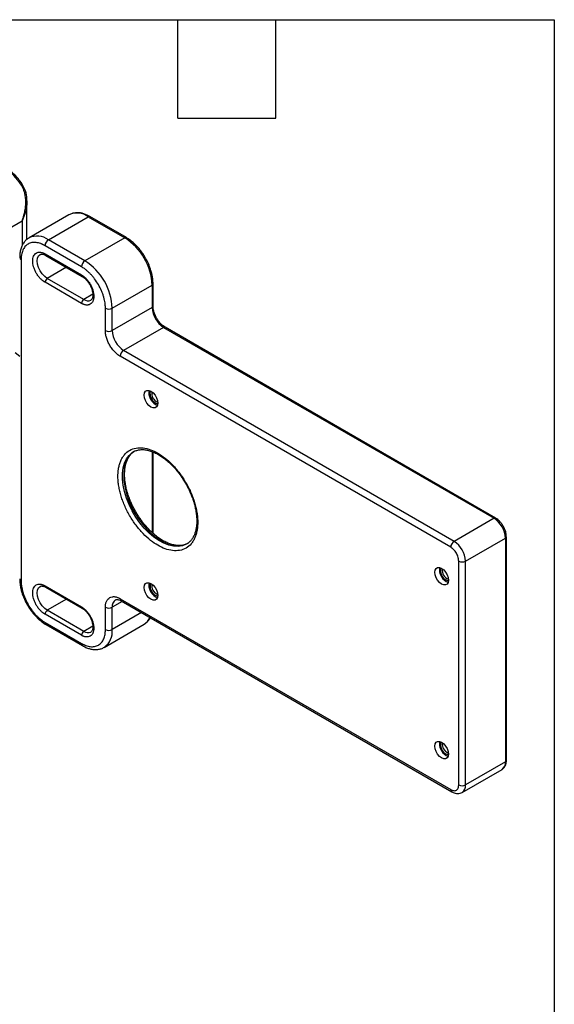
# Model space of a CAD drawing. Header units: millimetres. Extents: x 32 to 1365, y 32 to 1048.
# Tile 10 of 10: x 1158 to 1365, y 666 to 1048. Entities that reach past the tile are written whole.
import ezdxf

# ---------------------------------------------------------------- set-up
doc = ezdxf.new("R2010")
doc.units = ezdxf.units.MM
doc.header["$LTSCALE"] = 5
doc.layers.add('TEXT', color=140, linetype='Continuous', lineweight=25)

msp = doc.modelspace()

# ---------------------------------------------------------------- linework, layer by layer
for p, q in [((1160.723, 962.601), (1160.723, 977.452)), ((1146.96, 962.977), (1158.893, 969.865)), ((1158.893, 969.865), (1158.893, 960.236)), ((1177.026, 972.14), (1161.558, 963.211)), ((1169.057, 962.468), (1184.525, 971.398)), ((1184.525, 971.398), (1198.667, 963.234)), ((1199.292, 963.296), (1185.15, 971.46)), ((1183.199, 954.304), (1169.057, 962.468)), ((1198.667, 963.234), (1183.199, 954.304)), ((1181.874, 952.008), (1167.731, 960.172)), ((1158.451, 954.813), (1158.451, 830.29)), ((1167.731, 957.008), (1181.874, 948.844)), ((1167.99, 956.436), (1182.133, 948.271)), ((1176.029, 951.795), (1168.615, 947.515)), ((1182.757, 939.351), (1168.615, 947.515)), ((1181.874, 937.82), (1167.731, 945.985)), ((1193.806, 935.933), (1209.274, 944.863)), ((1209.274, 944.863), (1209.274, 936.187)), ((1209.64, 936.697), (1209.64, 945.373)), ((1186.263, 941.375), (1182.757, 939.351)), ((1191.154, 927.257), (1191.154, 935.933)), ((1209.274, 936.187), (1193.806, 927.257)), ((1193.806, 927.257), (1193.806, 935.933)), ((1213.693, 928.532), (1198.225, 919.603)), ((1213.693, 928.532), (1341.857, 854.545)), ((1342.481, 854.607), (1214.318, 928.594)), ((1326.389, 845.616), (1198.225, 919.603)), ((1158.009, 917.299), (1156.21, 918.645)), ((1325.063, 843.319), (1196.9, 917.306)), ((1210.6, 898.68), (1211.369, 898.367)), ((1202.056, 880.308), (1202.168, 880.372)), ((1209.274, 880.393), (1209.274, 849.043)), ((1209.64, 848.699), (1209.64, 880.238)), ((1341.857, 854.545), (1326.389, 845.616)), ((1346.642, 760.643), (1346.642, 847.401)), ((1330.808, 837.961), (1346.276, 846.89)), ((1346.276, 846.89), (1346.276, 760.133)), ((1328.156, 751.204), (1328.156, 837.961)), ((1330.808, 751.204), (1330.808, 837.961)), ((1167.731, 828.403), (1181.874, 820.239)), ((1323.295, 830.05), (1324.065, 829.738)), ((1167.99, 827.83), (1182.133, 819.666)), ((1210.6, 824.171), (1211.369, 823.858)), ((1176.029, 823.19), (1168.615, 818.91)), ((1197.677, 822.321), (1193.806, 820.086)), ((1196.9, 823.404), (1325.063, 749.417)), ((1197.288, 822.546), (1325.451, 748.559)), ((1181.874, 809.215), (1167.731, 817.379)), ((1182.757, 810.746), (1168.615, 818.91)), ((1191.154, 811.411), (1191.154, 820.086)), ((1193.806, 811.411), (1193.806, 820.086)), ((1205.191, 817.983), (1193.806, 811.411)), ((1167.731, 814.215), (1181.874, 806.051)), ((1168.12, 813.357), (1182.262, 805.193)), ((1186.263, 812.77), (1182.757, 810.746)), ((1190.699, 804.543), (1206.167, 813.472)), ((1323.295, 762.685), (1324.065, 762.373)), ((1346.276, 760.133), (1330.808, 751.204)), ((1329.513, 748.342), (1344.981, 757.272))]:
    msp.add_line(p, q)
at = {"flags": 128}
for points in [[(1168.615, 947.515), (1167.609, 948.25), (1166.671, 949.24), (1165.865, 950.418), (1165.247, 951.705), (1164.859, 953.013), (1164.726, 954.252), (1164.859, 955.337), (1165.247, 956.196), (1165.865, 956.77), (1165.88, 956.778)], [(1208.832, 897.659), (1208.013, 898.282), (1207.273, 899.144), (1206.687, 900.16), (1206.31, 901.231), (1206.18, 902.252), (1206.31, 903.123), (1206.687, 903.76), (1207.273, 904.098), (1208.013, 904.107), (1208.832, 903.783), (1209.651, 903.161), (1210.391, 902.299), (1210.977, 901.283), (1211.354, 900.212), (1211.484, 899.191), (1211.354, 898.319), (1210.977, 897.683), (1210.391, 897.344), (1209.651, 897.336), (1208.832, 897.659)], [(1222.661, 844.574), (1222.506, 844.487), (1221.019, 843.894), (1219.376, 843.631), (1217.609, 843.704), (1215.748, 844.112), (1213.827, 844.847), (1211.88, 845.896), (1209.942, 847.24), (1208.047, 848.856), (1206.229, 850.714), (1204.52, 852.781), (1202.952, 855.021), (1201.551, 857.394), (1200.344, 859.856), (1199.351, 862.365), (1198.59, 864.875), (1198.076, 867.342), (1197.816, 869.722), (1197.816, 871.972), (1198.076, 874.051), (1198.59, 875.924), (1199.351, 877.556), (1200.344, 878.919), (1201.551, 879.987), (1202.056, 880.308)], [(1202.398, 880.505), (1201.672, 880.004), (1200.517, 878.86), (1199.58, 877.427), (1198.88, 875.732), (1198.429, 873.804), (1198.234, 871.679), (1198.299, 869.393), (1198.623, 866.987), (1199.2, 864.505), (1200.02, 861.991), (1201.068, 859.49), (1202.326, 857.045), (1203.771, 854.702), (1205.377, 852.502), (1207.116, 850.483), (1208.956, 848.683), (1210.866, 847.133), (1212.81, 845.86)], [(1321.527, 829.029), (1320.708, 829.652), (1319.969, 830.514), (1319.382, 831.53), (1319.005, 832.601), (1318.876, 833.622), (1319.005, 834.494), (1319.382, 835.13), (1319.969, 835.469), (1320.708, 835.477), (1321.527, 835.154), (1322.347, 834.531), (1323.086, 833.669), (1323.672, 832.653), (1324.049, 831.582), (1324.179, 830.561), (1324.049, 829.689), (1323.672, 829.053), (1323.086, 828.715), (1322.347, 828.706), (1321.527, 829.029)], [(1168.615, 818.91), (1167.609, 819.644), (1166.671, 820.635), (1165.865, 821.813), (1165.247, 823.1), (1164.859, 824.408), (1164.726, 825.646), (1164.859, 826.732), (1165.247, 827.591), (1165.865, 828.164), (1165.88, 828.173)], [(1208.832, 823.15), (1208.013, 823.773), (1207.273, 824.635), (1206.687, 825.651), (1206.31, 826.722), (1206.18, 827.743), (1206.31, 828.614), (1206.687, 829.25), (1207.273, 829.589), (1208.013, 829.597), (1208.832, 829.274), (1209.651, 828.651), (1210.391, 827.79), (1210.977, 826.773), (1211.354, 825.702), (1211.484, 824.681), (1211.354, 823.81), (1210.977, 823.174), (1210.391, 822.835), (1209.651, 822.827), (1208.832, 823.15)], [(1324.166, 830.264), (1324.051, 830.278), (1323.295, 830.56)], [(1211.471, 824.385), (1211.356, 824.398), (1210.6, 824.681)], [(1321.527, 761.665), (1320.708, 762.288), (1319.969, 763.149), (1319.382, 764.166), (1319.005, 765.237), (1318.876, 766.258), (1319.005, 767.129), (1319.382, 767.765), (1319.969, 768.104), (1320.708, 768.112), (1321.527, 767.789), (1322.347, 767.166), (1323.086, 766.304), (1323.672, 765.288), (1324.049, 764.217), (1324.179, 763.196), (1324.049, 762.325), (1323.672, 761.689), (1323.086, 761.35), (1322.347, 761.342), (1321.527, 761.665)], [(1324.166, 762.9), (1324.051, 762.913), (1323.295, 763.196)]]:
    msp.add_lwpolyline(points, dxfattribs=at)
for centre, radius, start, end in [((1140.833, 972.452), 20.94, 32.10431, 58.34832), ((1159.271, 982.689), 1.134, 100.97927, 128.12668), ((1180.139, 965.343), 7.477, 54.08226, 114.60729), ((1184.891, 970.887), 0.629, 65.69288, 125.61758), ((1164.691, 956.568), 7.34, 53.4999, 115.71157), ((1170.61, 960.041), 2.882, 122.60548, 177.39452), ((1199.03, 962.758), 0.598, 63.65989, 127.29178), ((1186.41, 943.91), 22.884, 2.38686, 57.61314), ((1158.843, 955.675), 0.948, 186.59794, 245.54617), ((1168.344, 956.94), 0.616, 173.70115, 234.98667), ((1184.752, 951.877), 2.882, 122.60548, 177.39452), ((1170.942, 934.98), 22.884, 2.38686, 57.61314), ((1169.65, 945.897), 1.921, 122.60548, 177.39452), ((1182.465, 948.767), 0.596, 172.62845, 237.1077), ((1209.046, 945.412), 0.595, 292.58062, 357.54283), ((1183.793, 937.733), 1.921, 122.60548, 177.39452), ((1184.37, 941.6), 2.768, 234.35682, 293.92849), ((1192.48, 938.492), 2.882, 242.60967, 297.39033), ((1209.015, 936.759), 0.629, 294.37466, 354.3052), ((1218.869, 936.623), 9.605, 182.60548, 237.39452), ((1192.48, 929.816), 2.882, 242.60967, 297.39033), ((1203.401, 927.694), 9.605, 182.60548, 237.39452), ((1214.06, 928.021), 0.629, 65.69288, 125.61758), ((1199.778, 917.175), 2.882, 122.60548, 177.39452), ((1213.27, 903.233), 5.279, 170.59617, 239.60955), ((1212.493, 902.835), 4.072, 164.54366, 255.45096), ((1212.647, 902.924), 3.537, 169.56747, 250.42715), ((1342.219, 854.07), 0.598, 63.53169, 127.30455), ((1336.681, 846.454), 9.605, 2.60548, 57.39452), ((1346.045, 847.442), 0.598, 292.69739, 356.35973), ((1218.846, 854.292), 10.37, 234.39754, 294.58246), ((1327.941, 843.188), 2.882, 122.60548, 177.39452), ((1321.213, 837.524), 9.605, 2.60548, 57.39452), ((1329.482, 840.52), 2.882, 242.60967, 297.39033), ((1325.965, 834.604), 5.279, 170.59617, 239.60955), ((1325.314, 834.228), 4.186, 165.30086, 241.17103), ((1325.343, 834.294), 3.537, 169.56743, 250.4272), ((1158.84, 831.149), 0.943, 185.6948, 245.62534), ((1168.344, 828.335), 0.616, 173.70115, 234.98667), ((1213.27, 828.724), 5.279, 170.59617, 239.60955), ((1212.619, 828.349), 4.186, 165.30082, 241.17103), ((1212.647, 828.415), 3.537, 169.56743, 250.4272), ((1196.778, 820.465), 2.996, 123.95817, 187.26568), ((1197.792, 823.291), 0.899, 172.74417, 235.94365), ((1169.65, 817.292), 1.921, 122.60548, 177.39452), ((1182.465, 820.162), 0.596, 172.62845, 237.1077), ((1192.48, 822.645), 2.882, 242.60967, 297.39033), ((1168.623, 814.102), 0.899, 172.74417, 235.94365), ((1203.283, 818.3), 5.623, 300.85568, 336.94758), ((1183.793, 809.128), 1.921, 122.60548, 177.39452), ((1184.37, 812.995), 2.768, 234.35682, 293.92849), ((1186.152, 810.73), 7.684, 306.7492, 5.08293), ((1192.48, 813.969), 2.882, 242.60967, 297.39033), ((1182.813, 805.959), 0.944, 174.38488, 234.24164), ((1325.965, 767.239), 5.279, 170.59617, 239.60955), ((1325.314, 766.863), 4.186, 165.30083, 241.17103), ((1325.343, 766.929), 3.537, 169.56745, 250.42717), ((1343.213, 759.795), 3.081, 305.01333, 6.29885), ((1346.016, 760.706), 0.629, 294.37466, 354.3052), ((1326.004, 749.325), 0.946, 174.4235, 233.79997), ((1329.482, 753.762), 2.882, 242.60967, 297.39033), ((1327.746, 750.866), 3.081, 305.00594, 6.29952)]:
    msp.add_arc(centre, radius, start, end)
for points, knots in [([(1159.055, 983.802), (1158.84, 984.122), (1158.217, 985.045), (1157.078, 986.471), (1155.623, 987.985), (1154.071, 989.317), (1152.992, 989.996), (1152.447, 990.339)], [0, 0, 0, 0, 0.115867, 0.3348943, 0.5544782, 0.7747483, 1, 1, 1, 1]), ([(1158.893, 969.865), (1158.944, 970.004), (1159.041, 970.266), (1159.169, 970.642), (1159.278, 970.977), (1159.368, 971.268), (1159.509, 971.744), (1159.683, 972.393), (1159.949, 973.576), (1160.177, 975.017), (1160.297, 976.822), (1160.233, 978.566), (1160.013, 979.957), (1159.768, 980.913), (1159.58, 981.511), (1159.365, 982.077), (1159.125, 982.61), (1158.865, 983.112), (1158.668, 983.426), (1158.571, 983.581)], [0, 0, 0, 0, 0.0318499, 0.0603354, 0.0854563, 0.1072128, 0.1256047, 0.1915264, 0.2502236, 0.3829566, 0.4991186, 0.6306214, 0.7488801, 0.7944197, 0.8383819, 0.8808379, 0.9218664, 0.961555, 1, 1, 1, 1]), ([(1160.723, 977.451), (1160.676, 978.544), (1160.578, 980.779), (1159.57, 982.78), (1159.055, 983.802)], [0, 0, 0, 0, 0.48902603, 1, 1, 1, 1]), ([(1160.709, 977.535), (1160.712, 977.296), (1160.72, 976.787), (1160.654, 975.988), (1160.548, 975.123), (1160.381, 974.206), (1160.114, 973.093), (1159.663, 971.615), (1159.177, 970.511), (1158.893, 969.865)], [0, 0, 0, 0, 0.0908204, 0.1929656, 0.3025507, 0.4195951, 0.544115, 0.733432, 1, 1, 1, 1]), ([(1185.15, 971.45), (1184.779, 971.655), (1183.976, 972.099), (1182.73, 972.568), (1181.424, 972.885), (1180.125, 972.991), (1178.855, 972.86), (1177.784, 972.567), (1177.207, 972.211), (1176.989, 972.076)], [0, 0, 0, 0, 0.129406, 0.2798559, 0.4320013, 0.5859458, 0.7423084, 0.9027737, 1, 1, 1, 1]), ([(1161.514, 963.141), (1161.312, 963.029), (1160.676, 962.678), (1159.831, 961.813), (1159.007, 960.613), (1158.417, 959.253), (1158.052, 957.741), (1157.892, 956.5), (1157.917, 955.748), (1157.923, 955.568)], [0, 0, 0, 0, 0.08423648, 0.26425494, 0.43162769, 0.60234831, 0.77457526, 0.94597845, 1, 1, 1, 1]), ([(1206.626, 955.58), (1206.238, 956.214), (1205.694, 957.106), (1204.791, 958.334), (1203.986, 959.332), (1202.975, 960.425), (1201.876, 961.463), (1200.692, 962.398), (1199.821, 963.012), (1199.347, 963.258), (1199.292, 963.286)], [0, 0, 0, 0, 0.1952273, 0.2743611, 0.4049214, 0.5391698, 0.6818842, 0.8293692, 0.9802964, 1, 1, 1, 1]), ([(1167.731, 960.172), (1167.637, 960.226), (1167.448, 960.333), (1167.165, 960.48), (1166.884, 960.618), (1166.602, 960.746), (1166.322, 960.863), (1165.84, 961.047), (1165.163, 961.254), (1164.298, 961.412), (1163.455, 961.456), (1162.364, 961.35), (1161.122, 960.903), (1160.114, 960.051), (1159.477, 959.159), (1159.093, 958.407), (1158.798, 957.578), (1158.617, 956.795), (1158.514, 956.081), (1158.461, 955.461), (1158.454, 955.029), (1158.451, 954.813)], [0, 0, 0, 0, 0.0194535, 0.0388726, 0.0582753, 0.0776798, 0.0971043, 0.1165667, 0.1783143, 0.2400936, 0.3044154, 0.3687691, 0.5000067, 0.6312443, 0.6955661, 0.7599198, 0.8216673, 0.8834467, 0.9223148, 0.9611176, 1, 1, 1, 1]), ([(1167.731, 945.985), (1167.673, 946.019), (1167.557, 946.088), (1167.382, 946.2), (1167.209, 946.318), (1167.035, 946.444), (1166.768, 946.65), (1166.411, 946.953), (1165.966, 947.385), (1165.532, 947.863), (1164.971, 948.566), (1164.332, 949.533), (1163.712, 950.773), (1163.269, 952.016), (1163.014, 953.191), (1162.932, 954.267), (1163.014, 955.248), (1163.269, 956.128), (1163.712, 956.86), (1164.332, 957.384), (1164.971, 957.614), (1165.532, 957.668), (1165.966, 957.646), (1166.41, 957.564), (1166.806, 957.444), (1167.15, 957.306), (1167.44, 957.17), (1167.634, 957.062), (1167.731, 957.008)], [0, 0, 0, 0, 0.0116725, 0.0233241, 0.0349703, 0.0466268, 0.0583094, 0.0891899, 0.1201015, 0.1522697, 0.184469, 0.2501183, 0.3157675, 0.3800526, 0.4417717, 0.5000028, 0.5582339, 0.619953, 0.6842381, 0.7498873, 0.8155366, 0.8477048, 0.8799042, 0.9107847, 0.9416963, 0.961136, 0.9805464, 1, 1, 1, 1]), ([(1165.883, 956.757), (1165.927, 956.788), (1166.07, 956.887), (1166.397, 956.936), (1166.921, 956.888), (1167.465, 956.723), (1167.843, 956.506), (1167.994, 956.419)], [0, 0, 0, 0, 0.11891654, 0.38056534, 0.61527089, 0.8468736, 1, 1, 1, 1]), ([(1209.618, 945.384), (1209.62, 945.733), (1209.622, 946.615), (1209.423, 948.096), (1209.062, 949.778), (1208.595, 951.304), (1208.077, 952.659), (1207.466, 954.047), (1206.942, 955.002), (1206.626, 955.58)], [0, 0, 0, 0, 0.10932216, 0.27656673, 0.43724845, 0.59746057, 0.71368515, 0.82697394, 1, 1, 1, 1]), ([(1191.154, 935.933), (1191.154, 936.043), (1191.152, 936.262), (1191.139, 936.596), (1191.117, 936.934), (1191.087, 937.276), (1191.048, 937.622), (1190.967, 938.226), (1190.807, 939.1), (1190.512, 940.268), (1190.128, 941.464), (1189.491, 943.092), (1188.483, 945.108), (1187.242, 946.988), (1186.15, 948.354), (1185.307, 949.284), (1184.442, 950.124), (1183.673, 950.777), (1183.004, 951.282), (1182.44, 951.67), (1182.062, 951.895), (1181.874, 952.008)], [0, 0, 0, 0, 0.0194535, 0.0388726, 0.0582753, 0.0776798, 0.0971043, 0.1165667, 0.1783143, 0.2400936, 0.3044154, 0.3687691, 0.5000067, 0.6312443, 0.6955661, 0.7599198, 0.8216673, 0.8834467, 0.9223148, 0.9611176, 1, 1, 1, 1]), ([(1181.874, 948.844), (1181.932, 948.809), (1182.048, 948.741), (1182.223, 948.629), (1182.397, 948.51), (1182.57, 948.384), (1182.837, 948.179), (1183.195, 947.875), (1183.639, 947.443), (1184.073, 946.965), (1184.634, 946.262), (1185.273, 945.295), (1185.791, 944.259), (1186.119, 943.421), (1186.316, 942.807), (1186.468, 942.205), (1186.561, 941.695), (1186.614, 941.267), (1186.641, 940.916), (1186.645, 940.69), (1186.647, 940.577)], [0, 0, 0, 0, 0.0233342, 0.0466266, 0.0699083, 0.0932106, 0.1165649, 0.1782975, 0.240092, 0.3043988, 0.3687677, 0.5000056, 0.6312435, 0.6955503, 0.7599192, 0.8216519, 0.8834464, 0.9223079, 0.9611107, 1, 1, 1, 1]), ([(1182.136, 948.255), (1182.205, 948.219), (1182.525, 948.053), (1183.07, 947.62), (1183.685, 947.029), (1184.211, 946.419), (1184.664, 945.807), (1184.933, 945.361), (1185.05, 945.166)], [0, 0, 0, 0, 0.06981415, 0.31894755, 0.50917511, 0.66751722, 0.8548136, 1, 1, 1, 1]), ([(1185.05, 945.166), (1185.261, 944.769), (1185.557, 944.212), (1185.874, 943.374), (1186.085, 942.678), (1186.237, 941.895), (1186.296, 941.152), (1186.258, 940.481), (1186.131, 939.917), (1185.93, 939.484), (1185.721, 939.211), (1185.559, 939.127), (1185.49, 939.091)], [0, 0, 0, 0, 0.14459255, 0.2030333, 0.29819649, 0.39412227, 0.49394005, 0.59492129, 0.69705222, 0.80218148, 0.91629741, 1, 1, 1, 1]), ([(1186.647, 940.577), (1186.646, 940.51), (1186.645, 940.376), (1186.635, 940.18), (1186.619, 939.989), (1186.597, 939.802), (1186.552, 939.519), (1186.468, 939.154), (1186.316, 938.729), (1186.119, 938.342), (1185.791, 937.883), (1185.273, 937.445), (1184.634, 937.215), (1184.073, 937.16), (1183.639, 937.182), (1183.195, 937.264), (1182.799, 937.385), (1182.455, 937.523), (1182.165, 937.658), (1181.971, 937.766), (1181.874, 937.82)], [0, 0, 0, 0, 0.0233342, 0.0466266, 0.0699083, 0.0932106, 0.1165649, 0.1782975, 0.240092, 0.3043988, 0.3687677, 0.5000056, 0.6312435, 0.6955503, 0.7599192, 0.8216519, 0.8834464, 0.9223079, 0.9611107, 1, 1, 1, 1]), ([(1211.026, 932.095), (1210.8, 932.518), (1210.484, 933.112), (1210.136, 934.007), (1209.898, 934.757), (1209.721, 935.603), (1209.637, 936.26), (1209.649, 936.596), (1209.652, 936.687)], [0, 0, 0, 0, 0.2710616, 0.3807144, 0.5596785, 0.740698, 0.9296841, 1, 1, 1, 1]), ([(1214.318, 928.595), (1214.081, 928.745), (1213.587, 929.055), (1212.892, 929.666), (1212.28, 930.315), (1211.653, 931.086), (1211.267, 931.708), (1211.026, 932.095)], [0, 0, 0, 0, 0.2025748, 0.4215217, 0.5854169, 0.7413146, 1, 1, 1, 1]), ([(1196.9, 917.306), (1196.829, 917.348), (1196.689, 917.43), (1196.479, 917.565), (1196.27, 917.708), (1196.062, 917.86), (1195.74, 918.107), (1195.31, 918.472), (1194.774, 918.992), (1194.252, 919.568), (1193.577, 920.414), (1192.808, 921.578), (1192.184, 922.825), (1191.79, 923.833), (1191.552, 924.573), (1191.369, 925.297), (1191.257, 925.911), (1191.194, 926.427), (1191.161, 926.849), (1191.156, 927.121), (1191.154, 927.257)], [0, 0, 0, 0, 0.023336, 0.0466291, 0.0699108, 0.0932123, 0.1165649, 0.1783028, 0.2400921, 0.3044041, 0.3687678, 0.5000056, 0.6312435, 0.6955556, 0.7599192, 0.8216571, 0.8834464, 0.9223103, 0.9611131, 1, 1, 1, 1]), ([(1196.016, 870.865), (1196.017, 871.001), (1196.018, 871.273), (1196.031, 871.674), (1196.051, 872.07), (1196.079, 872.461), (1196.115, 872.846), (1196.16, 873.225), (1196.212, 873.599), (1196.338, 874.364), (1196.594, 875.475), (1197.086, 876.855), (1197.726, 878.109), (1198.788, 879.596), (1200.468, 881.016), (1202.942, 881.907), (1205.714, 881.966), (1208.597, 881.258), (1211.484, 879.898), (1214.37, 877.925), (1217.253, 875.304), (1220.025, 872.045), (1222.499, 868.298), (1224.179, 864.938), (1225.242, 862.224), (1225.881, 860.232), (1226.373, 858.284), (1226.657, 856.729), (1226.812, 855.532), (1226.892, 854.674), (1226.942, 853.829), (1226.949, 853.281), (1226.952, 853.007)], [0, 0, 0, 0, 0.0073012, 0.0145912, 0.0218739, 0.0291531, 0.0364326, 0.0437162, 0.0510077, 0.0583111, 0.0892022, 0.1201028, 0.1522816, 0.18447, 0.2501188, 0.3157677, 0.3800524, 0.4417711, 0.5000019, 0.5582326, 0.6199514, 0.6842361, 0.7498849, 0.8155338, 0.8477126, 0.879901, 0.9107921, 0.9416927, 0.956283, 0.9708439, 0.9854061, 1, 1, 1, 1]), ([(1202.954, 857.012), (1202.529, 857.781), (1201.933, 858.862), (1201.173, 860.5), (1200.584, 861.902), (1199.982, 863.573), (1199.462, 865.309), (1199.045, 867.089), (1198.752, 868.868), (1198.594, 870.612), (1198.578, 872.289), (1198.706, 873.875), (1198.977, 875.35), (1199.388, 876.697), (1199.939, 877.908), (1200.635, 878.97), (1201.449, 879.866), (1202.098, 880.292), (1202.416, 880.501)], [0, 0, 0, 0, 0.080506, 0.1130429, 0.1668032, 0.2221815, 0.2810961, 0.3419885, 0.4042275, 0.4673337, 0.5310138, 0.5951297, 0.6597058, 0.7249246, 0.7912566, 0.8595444, 0.931143, 1, 1, 1, 1]), ([(1202.159, 880.356), (1202.553, 880.547), (1203.325, 880.922), (1204.647, 881.163), (1206.042, 881.184), (1207.515, 880.967), (1209.048, 880.523), (1210.625, 879.855), (1212.226, 878.971), (1213.823, 877.886), (1215.389, 876.622), (1216.882, 875.218), (1218.258, 873.735), (1219.404, 872.341), (1220.382, 871.024), (1221.302, 869.679), (1221.897, 868.682), (1222.223, 868.136)], [0, 0, 0, 0, 0.079148, 0.1554213, 0.2292101, 0.3014553, 0.3728879, 0.4439134, 0.5146409, 0.5850433, 0.6548676, 0.7234536, 0.7890651, 0.8498254, 0.8934463, 0.9416507, 1, 1, 1, 1]), ([(1226.952, 853.007), (1226.951, 852.871), (1226.949, 852.599), (1226.937, 852.198), (1226.917, 851.802), (1226.888, 851.411), (1226.852, 851.026), (1226.808, 850.647), (1226.755, 850.273), (1226.63, 849.508), (1226.373, 848.397), (1225.881, 847.017), (1225.242, 845.763), (1224.179, 844.276), (1222.499, 842.856), (1220.025, 841.964), (1217.253, 841.906), (1214.37, 842.614), (1211.484, 843.974), (1208.597, 845.946), (1205.714, 848.568), (1202.942, 851.827), (1200.468, 855.574), (1198.788, 858.934), (1197.726, 861.647), (1197.086, 863.64), (1196.594, 865.588), (1196.311, 867.143), (1196.156, 868.34), (1196.075, 869.198), (1196.025, 870.043), (1196.019, 870.591), (1196.016, 870.865)], [0, 0, 0, 0, 0.0073012, 0.0145912, 0.0218739, 0.0291531, 0.0364326, 0.0437162, 0.0510077, 0.0583111, 0.0892022, 0.1201028, 0.1522816, 0.18447, 0.2501188, 0.3157677, 0.3800524, 0.4417711, 0.5000019, 0.5582326, 0.6199514, 0.6842361, 0.7498849, 0.8155338, 0.8477126, 0.879901, 0.9107921, 0.9416927, 0.956283, 0.9708439, 0.9854061, 1, 1, 1, 1]), ([(1222.223, 868.136), (1222.648, 867.366), (1223.244, 866.286), (1224.004, 864.648), (1224.593, 863.246), (1225.196, 861.574), (1225.715, 859.839), (1226.132, 858.058), (1226.425, 856.279), (1226.583, 854.536), (1226.599, 852.859), (1226.471, 851.273), (1226.2, 849.798), (1225.789, 848.45), (1225.238, 847.239), (1224.542, 846.177), (1223.698, 845.253), (1223.015, 844.806), (1222.663, 844.576)], [0, 0, 0, 0, 0.079925, 0.112227, 0.1655993, 0.220578, 0.2790673, 0.3395203, 0.4013102, 0.4639609, 0.5271814, 0.5908345, 0.6549446, 0.7196927, 0.785546, 0.8533409, 0.9244228, 1, 1, 1, 1]), ([(1223.152, 844.865), (1223.133, 844.851), (1222.737, 844.563), (1221.864, 844.26), (1220.534, 843.977), (1219.134, 843.966), (1217.663, 844.18), (1216.129, 844.625), (1214.552, 845.293), (1212.951, 846.176), (1211.354, 847.261), (1209.788, 848.526), (1208.295, 849.93), (1206.919, 851.412), (1205.773, 852.806), (1204.795, 854.124), (1203.876, 855.468), (1203.28, 856.466), (1202.954, 857.012)], [0, 0, 0, 0, 0.0041357, 0.0875481, 0.1631257, 0.2362414, 0.3078275, 0.3786085, 0.4489861, 0.5190685, 0.5888286, 0.658016, 0.7259763, 0.7909893, 0.8511953, 0.8944183, 0.9421829, 1, 1, 1, 1]), ([(1345.439, 851.51), (1345.186, 851.911), (1344.831, 852.474), (1344.211, 853.206), (1343.653, 853.765), (1343.045, 854.268), (1342.641, 854.499), (1342.479, 854.591)], [0, 0, 0, 0, 0.3124594, 0.4391566, 0.646904, 0.8585798, 1, 1, 1, 1]), ([(1346.63, 847.405), (1346.621, 847.728), (1346.602, 848.334), (1346.408, 849.212), (1346.148, 850.034), (1345.833, 850.791), (1345.562, 851.285), (1345.439, 851.51)], [0, 0, 0, 0, 0.2419059, 0.453789, 0.6276584, 0.830681, 1, 1, 1, 1]), ([(1328.156, 837.961), (1328.155, 838.026), (1328.154, 838.156), (1328.14, 838.356), (1328.118, 838.559), (1328.087, 838.765), (1328.047, 838.974), (1327.998, 839.186), (1327.888, 839.599), (1327.668, 840.219), (1327.265, 841.018), (1326.774, 841.767), (1326.31, 842.311), (1325.927, 842.684), (1325.643, 842.926), (1325.355, 843.142), (1325.16, 843.26), (1325.063, 843.319)], [0, 0, 0, 0, 0.0345526, 0.0688584, 0.1030167, 0.1371283, 0.1712945, 0.2056158, 0.2401915, 0.3700614, 0.5000288, 0.6298987, 0.7598662, 0.8201521, 0.8799094, 0.9396786, 1, 1, 1, 1]), ([(1157.923, 831.046), (1157.923, 830.668), (1157.924, 829.749), (1158.135, 828.237), (1158.503, 826.571), (1158.968, 825.082), (1159.48, 823.756), (1160.073, 822.422), (1160.577, 821.505), (1160.87, 820.972)], [0, 0, 0, 0, 0.118374, 0.2880553, 0.44993, 0.6068392, 0.7204673, 0.8372469, 1, 1, 1, 1]), ([(1158.451, 830.29), (1158.452, 830.18), (1158.453, 829.962), (1158.467, 829.627), (1158.488, 829.289), (1158.518, 828.947), (1158.557, 828.601), (1158.639, 827.997), (1158.798, 827.124), (1159.093, 825.955), (1159.477, 824.759), (1160.114, 823.131), (1161.122, 821.116), (1162.364, 819.235), (1163.455, 817.869), (1164.298, 816.939), (1165.163, 816.099), (1165.932, 815.446), (1166.601, 814.941), (1167.165, 814.554), (1167.543, 814.328), (1167.731, 814.215)], [0, 0, 0, 0, 0.0194535, 0.0388726, 0.0582753, 0.0776798, 0.0971043, 0.1165667, 0.1783143, 0.2400936, 0.3044154, 0.3687691, 0.5000067, 0.6312443, 0.6955661, 0.7599198, 0.8216673, 0.8834467, 0.9223148, 0.9611176, 1, 1, 1, 1]), ([(1167.731, 817.379), (1167.673, 817.414), (1167.557, 817.482), (1167.382, 817.594), (1167.209, 817.713), (1167.035, 817.839), (1166.768, 818.044), (1166.411, 818.348), (1165.966, 818.78), (1165.532, 819.258), (1164.971, 819.961), (1164.332, 820.928), (1163.712, 822.168), (1163.269, 823.411), (1163.014, 824.586), (1162.932, 825.662), (1163.014, 826.643), (1163.269, 827.523), (1163.712, 828.255), (1164.332, 828.778), (1164.971, 829.008), (1165.532, 829.063), (1165.966, 829.041), (1166.41, 828.959), (1166.806, 828.838), (1167.15, 828.7), (1167.44, 828.565), (1167.634, 828.457), (1167.731, 828.403)], [0, 0, 0, 0, 0.0116725, 0.0233241, 0.0349703, 0.0466268, 0.0583094, 0.0891899, 0.1201015, 0.1522697, 0.184469, 0.2501183, 0.3157675, 0.3800526, 0.4417717, 0.5000028, 0.5582339, 0.619953, 0.6842381, 0.7498873, 0.8155366, 0.8477048, 0.8799042, 0.9107847, 0.9416963, 0.961136, 0.9805464, 1, 1, 1, 1]), ([(1165.883, 828.152), (1165.927, 828.183), (1166.07, 828.282), (1166.397, 828.331), (1166.921, 828.283), (1167.465, 828.118), (1167.843, 827.901), (1167.994, 827.814)], [0, 0, 0, 0, 0.11891654, 0.38056534, 0.61527089, 0.8468736, 1, 1, 1, 1]), ([(1191.154, 820.086), (1191.155, 820.167), (1191.157, 820.328), (1191.169, 820.563), (1191.188, 820.794), (1191.215, 821.019), (1191.268, 821.36), (1191.369, 821.798), (1191.552, 822.311), (1191.789, 822.777), (1192.184, 823.329), (1192.808, 823.856), (1193.577, 824.133), (1194.252, 824.199), (1194.774, 824.172), (1195.309, 824.074), (1195.785, 823.929), (1196.2, 823.763), (1196.549, 823.599), (1196.783, 823.469), (1196.9, 823.404)], [0, 0, 0, 0, 0.023336, 0.0466291, 0.0699108, 0.0932123, 0.1165649, 0.1783028, 0.2400921, 0.3044041, 0.3687678, 0.5000056, 0.6312435, 0.6955556, 0.7599192, 0.8216571, 0.8834464, 0.9223103, 0.9611131, 1, 1, 1, 1]), ([(1160.87, 820.972), (1161.256, 820.34), (1161.798, 819.452), (1162.701, 818.228), (1163.509, 817.233), (1164.524, 816.142), (1165.633, 815.106), (1166.831, 814.176), (1167.67, 813.588), (1168.109, 813.365), (1168.12, 813.359)], [0, 0, 0, 0, 0.1974655, 0.2778176, 0.4103862, 0.5467935, 0.6919408, 0.8421172, 0.9960201, 1, 1, 1, 1]), ([(1195.113, 822.936), (1195.179, 822.975), (1195.317, 823.057), (1195.67, 823.096), (1196.19, 823.024), (1196.747, 822.845), (1197.14, 822.616), (1197.292, 822.528)], [0, 0, 0, 0, 0.2051045, 0.4329718, 0.6500651, 0.8650608, 1, 1, 1, 1]), ([(1181.874, 820.239), (1181.932, 820.204), (1182.048, 820.136), (1182.223, 820.023), (1182.397, 819.905), (1182.57, 819.779), (1182.837, 819.574), (1183.195, 819.27), (1183.639, 818.838), (1184.073, 818.36), (1184.634, 817.657), (1185.273, 816.69), (1185.791, 815.653), (1186.119, 814.816), (1186.316, 814.201), (1186.468, 813.6), (1186.561, 813.09), (1186.614, 812.662), (1186.641, 812.311), (1186.645, 812.085), (1186.647, 811.972)], [0, 0, 0, 0, 0.0233342, 0.0466266, 0.0699083, 0.0932106, 0.1165649, 0.1782975, 0.240092, 0.3043988, 0.3687677, 0.5000056, 0.6312435, 0.6955503, 0.7599192, 0.8216519, 0.8834464, 0.9223079, 0.9611107, 1, 1, 1, 1]), ([(1182.136, 819.65), (1182.205, 819.614), (1182.525, 819.448), (1183.07, 819.014), (1183.685, 818.424), (1184.211, 817.813), (1184.664, 817.202), (1184.933, 816.756), (1185.05, 816.561)], [0, 0, 0, 0, 0.0698142, 0.3189476, 0.5091751, 0.6675172, 0.8548136, 1, 1, 1, 1]), ([(1185.05, 816.561), (1185.261, 816.164), (1185.557, 815.607), (1185.874, 814.769), (1186.085, 814.072), (1186.237, 813.289), (1186.296, 812.547), (1186.258, 811.876), (1186.131, 811.312), (1185.93, 810.879), (1185.721, 810.606), (1185.559, 810.522), (1185.49, 810.486)], [0, 0, 0, 0, 0.1445925, 0.2030333, 0.2981965, 0.3941223, 0.4939401, 0.5949213, 0.6970522, 0.8021815, 0.9162974, 1, 1, 1, 1]), ([(1206.204, 813.537), (1206.369, 813.624), (1206.955, 813.933), (1207.731, 814.749), (1208.344, 815.52), (1208.549, 815.995), (1208.566, 816.035)], [0, 0, 0, 0, 0.1629651, 0.5798702, 0.9645959, 1, 1, 1, 1]), ([(1186.647, 811.972), (1186.646, 811.905), (1186.645, 811.771), (1186.635, 811.575), (1186.619, 811.384), (1186.597, 811.196), (1186.552, 810.914), (1186.468, 810.549), (1186.316, 810.123), (1186.119, 809.736), (1185.791, 809.278), (1185.273, 808.839), (1184.634, 808.61), (1184.073, 808.555), (1183.639, 808.577), (1183.195, 808.659), (1182.799, 808.78), (1182.455, 808.917), (1182.165, 809.053), (1181.971, 809.161), (1181.874, 809.215)], [0, 0, 0, 0, 0.0233342, 0.0466266, 0.0699083, 0.0932106, 0.1165649, 0.1782975, 0.240092, 0.3043988, 0.3687677, 0.5000056, 0.6312435, 0.6955503, 0.7599192, 0.8216519, 0.8834464, 0.9223079, 0.9611107, 1, 1, 1, 1]), ([(1181.874, 806.051), (1181.968, 805.998), (1182.157, 805.891), (1182.44, 805.743), (1182.722, 805.605), (1183.003, 805.477), (1183.283, 805.36), (1183.765, 805.176), (1184.442, 804.969), (1185.307, 804.811), (1186.15, 804.767), (1187.241, 804.873), (1188.483, 805.32), (1189.491, 806.172), (1190.128, 807.064), (1190.512, 807.816), (1190.807, 808.645), (1190.988, 809.428), (1191.091, 810.142), (1191.144, 810.763), (1191.151, 811.194), (1191.154, 811.411)], [0, 0, 0, 0, 0.0194535, 0.0388726, 0.0582753, 0.0776798, 0.0971043, 0.1165667, 0.1783143, 0.2400936, 0.3044154, 0.3687691, 0.5000067, 0.6312443, 0.6955661, 0.7599198, 0.8216673, 0.8834467, 0.9223148, 0.9611176, 1, 1, 1, 1]), ([(1182.262, 805.195), (1182.686, 804.966), (1183.551, 804.499), (1184.878, 804.02), (1186.229, 803.72), (1187.579, 803.639), (1188.9, 803.808), (1189.98, 804.127), (1190.548, 804.489), (1190.743, 804.613)], [0, 0, 0, 0, 0.1454061, 0.2966681, 0.4494429, 0.6034569, 0.7590052, 0.9176523, 1, 1, 1, 1]), ([(1344.977, 757.289), (1345.213, 757.446), (1345.711, 757.776), (1346.232, 758.56), (1346.542, 759.481), (1346.664, 760.194), (1346.634, 760.598), (1346.63, 760.648)], [0, 0, 0, 0, 0.2228065, 0.4700783, 0.7223566, 0.9653322, 1, 1, 1, 1]), ([(1325.063, 749.417), (1325.119, 749.386), (1325.23, 749.323), (1325.396, 749.243), (1325.561, 749.174), (1325.724, 749.116), (1325.885, 749.069), (1326.045, 749.033), (1326.347, 748.986), (1326.774, 748.994), (1327.265, 749.175), (1327.668, 749.51), (1327.907, 749.908), (1328.038, 750.274), (1328.106, 750.562), (1328.149, 750.871), (1328.154, 751.092), (1328.156, 751.204)], [0, 0, 0, 0, 0.0345526, 0.0688584, 0.1030167, 0.1371283, 0.1712945, 0.2056158, 0.2401915, 0.3700614, 0.5000288, 0.6298987, 0.7598662, 0.8201521, 0.8799094, 0.9396786, 1, 1, 1, 1]), ([(1325.455, 748.576), (1325.627, 748.475), (1326.078, 748.213), (1326.86, 747.962), (1327.785, 747.85), (1328.707, 747.951), (1329.248, 748.224), (1329.507, 748.355)], [0, 0, 0, 0, 0.1340269, 0.3504617, 0.5708315, 0.794272, 1, 1, 1, 1])]:
    msp.add_open_spline(points, degree=3, knots=knots)
at = {"layer": 'TEXT'}
for p, q in [((31.75, 1047.75), (1365.25, 1047.75)), ((1219.2, 1009.65), (1219.2, 1047.75)), ((1257.3, 1009.65), (1257.3, 1047.75)), ((1365.25, 1047.75), (1365.25, 31.75)), ((1219.2, 1009.65), (1257.3, 1009.65))]:
    msp.add_line(p, q, dxfattribs=at)

doc.saveas('drawing.dxf')
